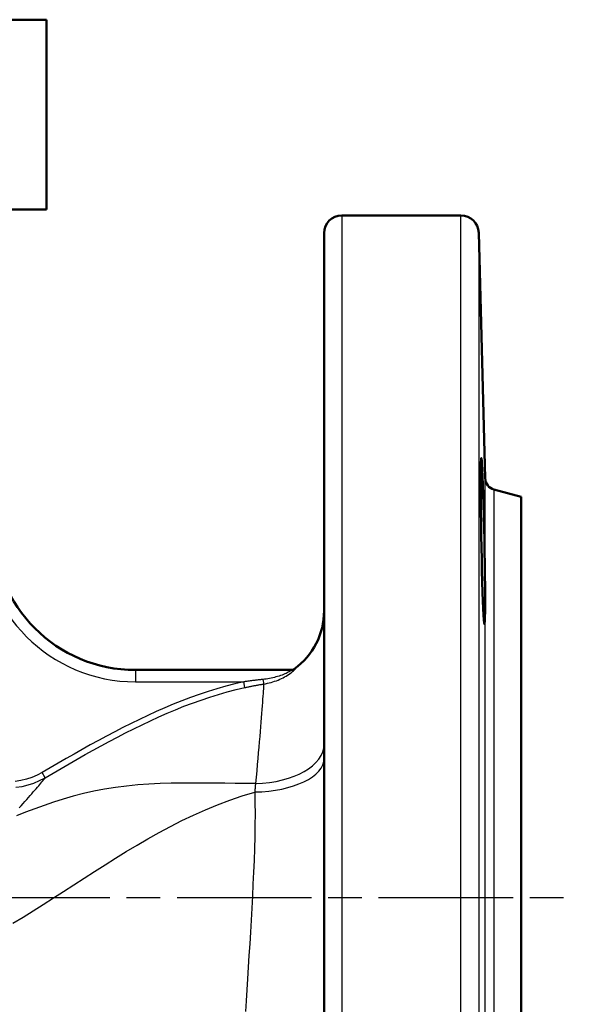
# Model space of a CAD drawing. Header units: millimetres. Extents: x 24 to 388, y 79 to 514.
# Tile 6 of 8: x 188 to 235, y 276 to 359. Entities that reach past the tile are written whole.
import ezdxf

# ---------------------------------------------------------------- set-up
doc = ezdxf.new("R2010")
doc.units = ezdxf.units.MM
doc.header["$LTSCALE"] = 2
doc.linetypes.add('CHAIN', pattern=[0.3543, 0.2362, -0.0295, 0.0591, -0.0295])
for name, color, linetype, lineweight in [('Mittellinie(DIN)', 4, 'CHAIN', 25), ('Sichtbare Kanten(DIN)', 7, 'Continuous', 50), ('Sichtbare tangentiale Kanten(DIN)', 3, 'Continuous', 25)]:
    doc.layers.add(name, color=color, linetype=linetype, lineweight=lineweight)

msp = doc.modelspace()

# ---------------------------------------------------------------- linework, layer by layer
at = {"layer": 'Mittellinie(DIN)', "linetype": 'CHAIN', "ltscale": 23.990969}
msp.add_line((65.364, 285.105), (235.364, 285.105), dxfattribs=at)
at = {"layer": 'Sichtbare Kanten(DIN)'}
for p, q in [((179.364, 359.105), (190.364, 359.105)), ((190.364, 343.105), (190.364, 359.105)), ((190.364, 343.105), (179.364, 343.105)), ((215.265, 342.605), (225.303, 342.605)), ((227.345, 320.445), (226.803, 341.144)), ((213.765, 229.105), (213.765, 341.105)), ((230.364, 318.895), (228.086, 319.506)), ((230.364, 251.315), (230.364, 318.895)), ((211.041, 304.288), (197.864, 304.288))]:
    msp.add_line(p, q, dxfattribs=at)
at = {"layer": 'Sichtbare Kanten(DIN)', "flags": 128}
msp.add_lwpolyline([(227.172, 309.46), (227.146, 310.097), (227.12, 310.855), (227.095, 311.713), (227.071, 312.647), (227.049, 313.625), (227.03, 314.61), (227.014, 315.609), (227, 316.622), (226.988, 317.613), (226.98, 318.55), (226.975, 319.404), (226.974, 320.152), (226.976, 320.799), (226.981, 321.342), (226.989, 321.758), (227.001, 322.027), (227.016, 322.148), (227.033, 322.124), (227.052, 321.955), (227.074, 321.64), (227.098, 321.183), (227.124, 320.593), (227.15, 319.895), (227.176, 319.118), (227.202, 318.244), (227.229, 317.277), (227.254, 316.258), (227.277, 315.23), (227.296, 314.236), (227.313, 313.236), (227.327, 312.255), (227.336, 311.338), (227.34, 310.523), (227.34, 309.826), (227.335, 309.219), (227.325, 308.732), (227.311, 308.391), (227.294, 308.202), (227.274, 308.161), (227.251, 308.268), (227.225, 308.529), (227.199, 308.937), (227.172, 309.46)], dxfattribs=at)
at = {"layer": 'Sichtbare Kanten(DIN)'}
for centre, radius, start, end in [((215.265, 341.105), 1.5, 90, 180), ((225.303, 341.105), 1.5, 1.5, 90), ((228.344, 320.472), 1, 181.5, 255), ((197.864, 316.288), 12, 180, 270), ((207.765, 309.262), 6, 305.57106, 0), ((210.964, 304.788), 0.5, 269.99999, 305.57106)]:
    msp.add_arc(centre, radius, start, end, dxfattribs=at)
at = {"layer": 'Sichtbare tangentiale Kanten(DIN)'}
for p, q in [((215.265, 342.605), (215.265, 227.605)), ((225.303, 227.605), (225.303, 342.605)), ((226.803, 341.144), (226.803, 229.066)), ((227.345, 249.765), (227.345, 320.445)), ((228.086, 319.506), (228.086, 250.705)), ((197.864, 304.288), (197.864, 303.288)), ((197.864, 303.288), (206.987, 303.288)), ((207.092, 302.805), (206.987, 303.288)), ((190.243, 295.205), (189.99, 295.635))]:
    msp.add_line(p, q, dxfattribs=at)
at = {"layer": 'Sichtbare tangentiale Kanten(DIN)', "flags": 128}
for points in [[(211.041, 304.288), (211.046, 304.284), (211.035, 304.269), (211.006, 304.247), (210.962, 304.217), (210.903, 304.18), (210.831, 304.139), (210.748, 304.095), (210.656, 304.048), (210.555, 304.001), (210.448, 303.953), (210.334, 303.907), (210.216, 303.861), (210.094, 303.817), (209.969, 303.776), (209.839, 303.736), (209.708, 303.698), (209.574, 303.663), (209.438, 303.631), (209.301, 303.601), (209.162, 303.574), (209.022, 303.549), (208.881, 303.527), (208.738, 303.508), (208.596, 303.491)], [(208.671, 303.104), (208.827, 303.131), (208.982, 303.163), (209.136, 303.199), (209.289, 303.239), (209.441, 303.283), (209.59, 303.331), (209.739, 303.384), (209.884, 303.441), (210.028, 303.501), (210.169, 303.566), (210.306, 303.634), (210.439, 303.704), (210.568, 303.778), (210.692, 303.853), (210.809, 303.93), (210.918, 304.006), (211.019, 304.081), (211.11, 304.152), (211.188, 304.218), (211.253, 304.277), (211.301, 304.324), (211.332, 304.36), (211.345, 304.381), (211.339, 304.388)], [(211.339, 304.388), (211.332, 304.387), (211.325, 304.387), (211.319, 304.386), (211.313, 304.386), (211.308, 304.386), (211.302, 304.385), (211.297, 304.385), (211.293, 304.384), (211.288, 304.384), (211.284, 304.384), (211.28, 304.384), (211.276, 304.383), (211.273, 304.383), (211.27, 304.383), (211.267, 304.383), (211.264, 304.382), (211.262, 304.382), (211.26, 304.382), (211.259, 304.382), (211.257, 304.382), (211.256, 304.382), (211.255, 304.382), (211.255, 304.382), (211.255, 304.382)], [(206.989, 303.289), (206.229, 303.113), (205.474, 302.918), (204.723, 302.704), (203.977, 302.473), (203.237, 302.225), (202.501, 301.962), (201.772, 301.686), (201.048, 301.396), (200.329, 301.094), (199.614, 300.781), (198.905, 300.457), (198.2, 300.124), (197.499, 299.782), (196.803, 299.432), (196.109, 299.074), (195.42, 298.71), (194.733, 298.34), (194.049, 297.965), (193.368, 297.585), (192.688, 297.201), (192.011, 296.813), (191.336, 296.423), (190.662, 296.029), (189.99, 295.635)], [(208.596, 303.491), (208.528, 303.484), (208.461, 303.477), (208.394, 303.469), (208.326, 303.462), (208.259, 303.454), (208.192, 303.446), (208.125, 303.438), (208.058, 303.43), (207.991, 303.422), (207.924, 303.414), (207.857, 303.406), (207.79, 303.397), (207.723, 303.389), (207.656, 303.38), (207.589, 303.371), (207.522, 303.363), (207.455, 303.354), (207.388, 303.345), (207.321, 303.335), (207.254, 303.326), (207.188, 303.317), (207.121, 303.308), (207.054, 303.298), (206.987, 303.288)], [(207.092, 302.805), (207.158, 302.82), (207.223, 302.834), (207.289, 302.847), (207.354, 302.861), (207.42, 302.875), (207.486, 302.888), (207.551, 302.902), (207.617, 302.915), (207.683, 302.928), (207.748, 302.941), (207.814, 302.953), (207.88, 302.966), (207.946, 302.978), (208.012, 302.991), (208.078, 303.003), (208.143, 303.015), (208.209, 303.026), (208.275, 303.038), (208.341, 303.05), (208.407, 303.061), (208.473, 303.072), (208.539, 303.083), (208.605, 303.094), (208.671, 303.104)], [(208.672, 303.097), (208.663, 302.984), (208.654, 302.848), (208.642, 302.688), (208.629, 302.506), (208.614, 302.301), (208.597, 302.073), (208.579, 301.823), (208.559, 301.552), (208.537, 301.26), (208.514, 300.949), (208.488, 300.617), (208.461, 300.266), (208.432, 299.897), (208.4, 299.508), (208.367, 299.102), (208.332, 298.679), (208.295, 298.238), (208.256, 297.78), (208.215, 297.307), (208.171, 296.818), (208.126, 296.314), (208.079, 295.796), (208.03, 295.265), (207.978, 294.721)], [(190.243, 295.205), (190.914, 295.599), (191.586, 295.992), (192.26, 296.381), (192.935, 296.768), (193.612, 297.151), (194.29, 297.53), (194.971, 297.903), (195.654, 298.271), (196.339, 298.633), (197.028, 298.989), (197.72, 299.337), (198.415, 299.676), (199.114, 300.007), (199.817, 300.328), (200.524, 300.638), (201.236, 300.937), (201.952, 301.224), (202.673, 301.498), (203.399, 301.757), (204.129, 302.002), (204.864, 302.23), (205.603, 302.441), (206.346, 302.633), (207.093, 302.806)], [(189.99, 295.635), (189.567, 295.41), (189.126, 295.223), (188.67, 295.074), (188.202, 294.965), (187.727, 294.895)], [(187.778, 294.403), (188.296, 294.478), (188.805, 294.597), (189.302, 294.758), (189.782, 294.961), (190.243, 295.205)], [(207.975, 294.727), (207.124, 294.728), (206.265, 294.732), (205.397, 294.738), (204.519, 294.744), (203.629, 294.75), (202.725, 294.755), (201.806, 294.752), (200.875, 294.737), (199.936, 294.706), (198.992, 294.659), (198.049, 294.593), (197.11, 294.504), (196.179, 294.391), (195.261, 294.252), (194.359, 294.083), (193.477, 293.882), (192.618, 293.655), (191.778, 293.408), (190.958, 293.146), (190.155, 292.87), (189.369, 292.583), (188.598, 292.289), (187.842, 291.99)], [(188.045, 292.658), (188.217, 292.844), (188.383, 293.025), (188.543, 293.202), (188.696, 293.374), (188.844, 293.54), (188.985, 293.7), (189.12, 293.855), (189.248, 294.003), (189.371, 294.145), (189.487, 294.281), (189.597, 294.41), (189.7, 294.532), (189.796, 294.647), (189.887, 294.755), (189.97, 294.856), (190.047, 294.95), (190.117, 295.035), (190.18, 295.113), (190.236, 295.184)], [(207.978, 294.721), (207.976, 294.692), (207.973, 294.663), (207.971, 294.633), (207.968, 294.604), (207.966, 294.575), (207.963, 294.545), (207.96, 294.516), (207.958, 294.486), (207.955, 294.456), (207.953, 294.427), (207.95, 294.397), (207.948, 294.367), (207.945, 294.337), (207.942, 294.307), (207.94, 294.277), (207.937, 294.247), (207.934, 294.216), (207.932, 294.186), (207.929, 294.156), (207.926, 294.125), (207.924, 294.095), (207.921, 294.064), (207.918, 294.034), (207.916, 294.003)], [(187.534, 282.934), (188.385, 283.457), (189.237, 283.989), (190.091, 284.529), (190.947, 285.076), (191.806, 285.628), (192.67, 286.184), (193.537, 286.743), (194.411, 287.303), (195.292, 287.863), (196.181, 288.421), (197.081, 288.974), (197.992, 289.521), (198.916, 290.058), (199.854, 290.584), (200.807, 291.094), (201.774, 291.586), (202.758, 292.059), (203.759, 292.508), (204.777, 292.931), (205.809, 293.323), (206.856, 293.681), (207.916, 293.999)], [(207.915, 294.004), (207.932, 293.098), (207.94, 292.161), (207.937, 291.2), (207.923, 290.221), (207.899, 289.229), (207.863, 288.231), (207.817, 287.232), (207.767, 286.229), (207.715, 285.22), (207.661, 284.211), (207.605, 283.202), (207.548, 282.197), (207.491, 281.198), (207.432, 280.208), (207.374, 279.23), (207.315, 278.266), (207.256, 277.319), (207.197, 276.393), (207.139, 275.488)]]:
    msp.add_lwpolyline(points, dxfattribs=at)
at = {"layer": 'Sichtbare tangentiale Kanten(DIN)'}
msp.add_arc((197.864, 316.288), 13, 180, 270, dxfattribs=at)
for centre, major_axis, ratio, start_param, end_param in [((211.041, 304.788), (0, -0.5), 0.994969, 0, 0.641879), ((208.596, 303.593), (0.079, -0.494), 0.03271, 4.914071, 6.128485), ((207.765, 298.034), (6, 0), 0.55253, 4.748012, 6.283185), ((207.765, 296.85), (6, 0), 0.474715, 4.737599, 6.283185)]:
    msp.add_ellipse(centre, major_axis=major_axis, ratio=ratio, start_param=start_param, end_param=end_param, dxfattribs=at)

doc.saveas('drawing.dxf')
